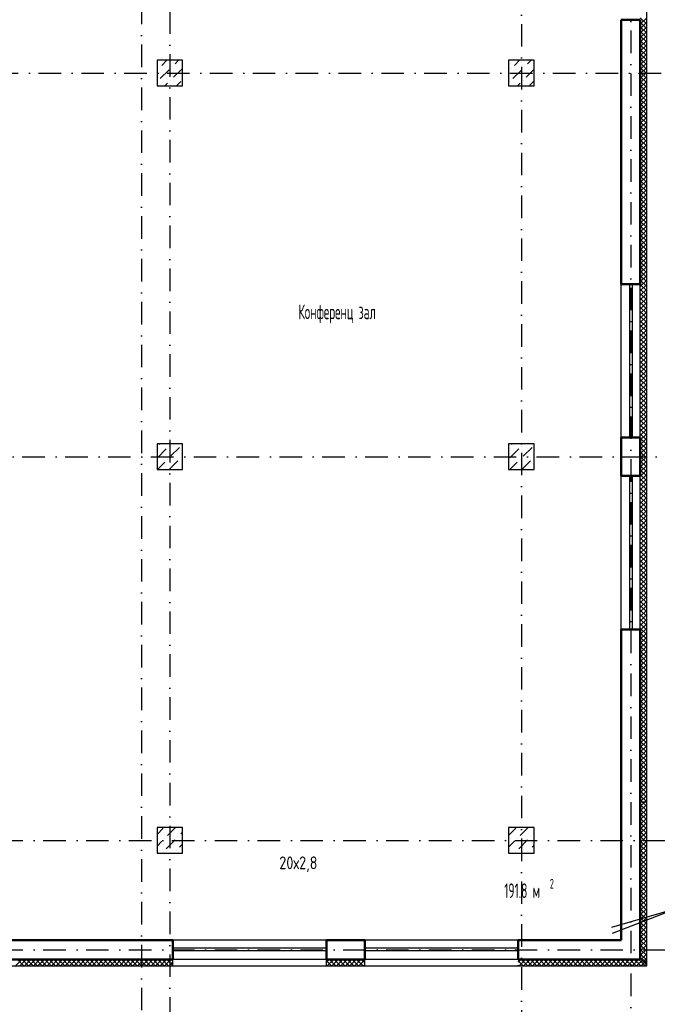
# Model space of a CAD drawing. Extents: x -1560602 to 321118, y -2308202 to -430103.
# Tile 17 of 104: x -1493034 to -1483060, y -2291777 to -2276379. Entities that reach past the tile are written whole.
import ezdxf

# ---------------------------------------------------------------- set-up
doc = ezdxf.new("R2010")
doc.units = 0
doc.header["$MEASUREMENT"] = 0
doc.linetypes.add('Dot & Dashed', pattern=[670.277762, 352.777767, -176.388884, 0, -141.111112])
doc.linetypes.add('Штрихпунктирная', pattern=[0.670278, 0.352778, -0.176389, 0, -0.141111])
doc.layers.get('0').update_dxf_attribs({"color": 255, "linetype": 'CONTINUOUS'})
for name, color, linetype in [('Колонна', 7, 'CONTINUOUS'), ('колонна нижнего ряда', 1, 'CONTINUOUS'), ('Оси', 253, 'Dot & Dashed'), ('отделка', 240, 'CONTINUOUS'), ('Текст', 7, 'CONTINUOUS'), ('Утеплитель', 6, 'CONTINUOUS')]:
    doc.layers.add(name, color=color, linetype=linetype)
doc.layers.add('стены', color=5, linetype='CONTINUOUS', lineweight=50)
doc.styles.get("Standard").update_dxf_attribs({"font": 'spds.shx', "width": 0.7, "height": 250})

msp = doc.modelspace()

# ---------------------------------------------------------------- linework, layer by layer
at = {"color": 0}
for p, q in [((-1483769.2, -2290568.1, 0), (-1482710.7, -2290264.9)), ((-1482710.7, -2290264.9), (-1483767.6, -2290667.7, 0))]:
    msp.add_line(p, q, dxfattribs=at)
at = {"layer": 'Колонна', "color": 0, "linetype": 'Continuous'}
for p, q in [((-1490485.7, -2277013.9), (-1490885.7, -2277013.9)), ((-1490885.7, -2277013.9), (-1490885.7, -2277413.9)), ((-1490485.7, -2277413.9), (-1490485.7, -2277013.9)), ((-1484985.7, -2277013.9), (-1485385.7, -2277013.9)), ((-1485385.7, -2277013.9), (-1485385.7, -2277413.9)), ((-1484985.7, -2277413.9), (-1484985.7, -2277013.9)), ((-1490885.7, -2277413.9), (-1490485.7, -2277413.9)), ((-1485385.7, -2277413.9), (-1484985.7, -2277413.9)), ((-1490485.7, -2283013.9), (-1490885.7, -2283013.9)), ((-1490885.7, -2283013.9), (-1490885.7, -2283413.9)), ((-1490485.7, -2283413.9), (-1490485.7, -2283013.9)), ((-1484985.7, -2283013.9), (-1485385.7, -2283013.9)), ((-1485385.7, -2283013.9), (-1485385.7, -2283413.9)), ((-1484985.7, -2283413.9), (-1484985.7, -2283013.9)), ((-1490885.7, -2283413.9), (-1490485.7, -2283413.9)), ((-1485385.7, -2283413.9), (-1484985.7, -2283413.9)), ((-1490485.7, -2289013.9), (-1490885.7, -2289013.9)), ((-1490885.7, -2289013.9), (-1490885.7, -2289413.9)), ((-1490485.7, -2289413.9), (-1490485.7, -2289013.9)), ((-1484985.7, -2289013.9), (-1485385.7, -2289013.9)), ((-1485385.7, -2289013.9), (-1485385.7, -2289413.9)), ((-1484985.7, -2289413.9), (-1484985.7, -2289013.9)), ((-1490885.7, -2289413.9), (-1490485.7, -2289413.9)), ((-1485385.7, -2289413.9), (-1484985.7, -2289413.9))]:
    msp.add_line(p, q, dxfattribs=at)
at = {"layer": 'колонна нижнего ряда', "color": 0, "ltscale": 100}
for p, q in [((-1490856.8, -2277139.7), (-1490856.8, -2277139.7)), ((-1490810.8, -2277093.8), (-1490731, -2277013.9)), ((-1490650, -2277116.7), (-1490650, -2277116.7)), ((-1490627, -2277277.6), (-1490489.1, -2277139.7)), ((-1490604, -2277070.8), (-1490547.1, -2277013.9)), ((-1485341.4, -2277139.7), (-1485341.4, -2277139.7)), ((-1485295.4, -2277093.8), (-1485215.5, -2277013.9)), ((-1485134.5, -2277116.7), (-1485134.5, -2277116.7)), ((-1485111.5, -2277277.6), (-1484985.7, -2277151.8)), ((-1485088.6, -2277070.8), (-1485031.7, -2277013.9)), ((-1490833.8, -2277300.6), (-1490695.9, -2277162.7)), ((-1485318.4, -2277300.6), (-1485180.5, -2277162.7)), ((-1490879.8, -2277346.5), (-1490879.8, -2277346.5)), ((-1490763.3, -2277413.9), (-1490718.9, -2277369.5)), ((-1490672.9, -2277323.6), (-1490672.9, -2277323.6)), ((-1490579.4, -2277413.9), (-1490512.1, -2277346.5)), ((-1485364.3, -2277346.5), (-1485364.3, -2277346.5)), ((-1485247.8, -2277413.9), (-1485203.5, -2277369.5)), ((-1485157.5, -2277323.6), (-1485157.5, -2277323.6)), ((-1485064, -2277413.9), (-1484996.6, -2277346.5)), ((-1490879.8, -2283229.7), (-1490741.9, -2283091.8)), ((-1490856.8, -2283022.8), (-1490847.8, -2283013.9)), ((-1490695.9, -2283045.8), (-1490695.9, -2283045.8)), ((-1490672.9, -2283206.7), (-1490535.1, -2283068.8)), ((-1490489.1, -2283022.8), (-1490489.1, -2283022.8)), ((-1485364.3, -2283229.7), (-1485226.5, -2283091.8)), ((-1485341.4, -2283022.8), (-1485332.4, -2283013.9)), ((-1485180.5, -2283045.8), (-1485180.5, -2283045.8)), ((-1485157.5, -2283206.7), (-1485019.6, -2283068.8)), ((-1490880.2, -2283413.9), (-1490764.9, -2283298.6)), ((-1490718.9, -2283252.7), (-1490718.9, -2283252.7)), ((-1490695.9, -2283413.5), (-1490558, -2283275.6)), ((-1490512.1, -2283229.7), (-1490512.1, -2283229.7)), ((-1485364.7, -2283413.9), (-1485249.4, -2283298.6)), ((-1485203.5, -2283252.7), (-1485203.5, -2283252.7)), ((-1485180.5, -2283413.5), (-1485042.6, -2283275.6)), ((-1484996.6, -2283229.7), (-1484996.6, -2283229.7)), ((-1490489.1, -2283390.5), (-1490485.7, -2283387.2)), ((-1490885.7, -2289118.8), (-1490787.8, -2289020.9)), ((-1490718.9, -2289135.8), (-1490597, -2289013.9)), ((-1490558, -2289158.8), (-1490558, -2289158.8)), ((-1490512.1, -2289112.8), (-1490485.7, -2289086.5)), ((-1485385.7, -2289134.2), (-1485272.4, -2289020.9)), ((-1485203.5, -2289135.8), (-1485081.6, -2289013.9)), ((-1485042.6, -2289158.8), (-1485042.6, -2289158.8)), ((-1484996.6, -2289112.8), (-1484985.7, -2289101.9)), ((-1490885.7, -2289302.6), (-1490810.8, -2289227.7)), ((-1490764.9, -2289181.7), (-1490764.9, -2289181.7)), ((-1490741.9, -2289342.6), (-1490604, -2289204.7)), ((-1490535.1, -2289319.6), (-1490485.7, -2289270.3)), ((-1485385.7, -2289318.1), (-1485295.4, -2289227.7)), ((-1485249.4, -2289181.7), (-1485249.4, -2289181.7)), ((-1485226.5, -2289342.6), (-1485088.6, -2289204.7)), ((-1485019.6, -2289319.6), (-1484985.7, -2289285.7)), ((-1490787.8, -2289388.6), (-1490787.8, -2289388.6)), ((-1490629.3, -2289413.9), (-1490627, -2289411.6)), ((-1490581, -2289365.6), (-1490581, -2289365.6)), ((-1485272.4, -2289388.6), (-1485272.4, -2289388.6)), ((-1485113.9, -2289413.9), (-1485111.5, -2289411.6)), ((-1485065.6, -2289365.6), (-1485065.6, -2289365.6))]:
    msp.add_line(p, q, dxfattribs=at)
at = {"layer": 'Оси', "color": 0, "linetype": 'Штрихпунктирная', "lineweight": -3, "ltscale": 1000}
for p, q in [((-1491125.7, -2249953.9), (-1491125.7, -2295575.6)), ((-1485185.7, -2252313.9), (-1485185.7, -2295548.9)), ((-1483475.7, -2268503.9), (-1483475.7, -2295548.9)), ((-1490685.7, -2270213.9), (-1490685.7, -2295678.9)), ((-1493409.8, -2277213.9), (-1478850.7, -2277213.9)), ((-1498355.3, -2283213.9), (-1478850.7, -2283213.9)), ((-1556351.1, -2289213.9), (-1478850.7, -2289213.9)), ((-1556351.1, -2290923.9), (-1478850.7, -2290923.9))]:
    msp.add_line(p, q, dxfattribs=at)
at = {"layer": 'отделка', "color": 0, "ltscale": 100}
for p, q in [((-1483625.7, -2282913.9), (-1483625.7, -2280513.9)), ((-1483489.8, -2282913.9), (-1483489.8, -2280513.9)), ((-1483449.8, -2282913.9), (-1483449.8, -2280513.9)), ((-1483325.7, -2282913.9), (-1483325.7, -2280513.9)), ((-1483625.7, -2285913.9), (-1483625.7, -2283513.9)), ((-1483489.8, -2285913.9), (-1483489.8, -2283513.9)), ((-1483449.8, -2285913.9), (-1483449.8, -2283513.9)), ((-1483325.7, -2285913.9), (-1483325.7, -2283513.9)), ((-1483325.7, -2288613.9), (-1483325.7, -2286813.9)), ((-1488235.7, -2290773.9), (-1490635.7, -2290773.9)), ((-1485235.7, -2290773.9), (-1487635.7, -2290773.9)), ((-1488235.7, -2290898), (-1490635.7, -2290898)), ((-1488235.7, -2290938), (-1490635.7, -2290938)), ((-1485235.7, -2290898), (-1487635.7, -2290898)), ((-1485235.7, -2290938), (-1487635.7, -2290938)), ((-1488235.7, -2291073.9), (-1490635.7, -2291073.9)), ((-1485235.7, -2291073.9), (-1487635.7, -2291073.9))]:
    msp.add_line(p, q, dxfattribs=at)
at = {"layer": 'стены', "color": 0, "linetype": 'Continuous'}
for p, q in [((-1483625.7, -2276378.9), (-1483625.7, -2277813.9)), ((-1483625.7, -2276378.9), (-1483325.7, -2276378.9)), ((-1483325.7, -2277813.9), (-1483325.7, -2276378.9)), ((-1483625.7, -2277813.9), (-1483625.7, -2280513.9)), ((-1483625.7, -2279613.9), (-1483625.7, -2277813.9)), ((-1483325.7, -2280513.9), (-1483325.7, -2277813.9)), ((-1483325.7, -2279613.9), (-1483325.7, -2277813.9)), ((-1483395.7, -2280513.9), (-1483625.7, -2280513.9)), ((-1483325.7, -2280513.9), (-1483395.7, -2280513.9)), ((-1483325.7, -2280513.9), (-1483395.7, -2280513.9)), ((-1483395.7, -2282913.9), (-1483625.7, -2282913.9)), ((-1483625.7, -2282913.9), (-1483625.7, -2283513.9)), ((-1483325.7, -2282913.9), (-1483395.7, -2282913.9)), ((-1483325.7, -2282913.9), (-1483395.7, -2282913.9)), ((-1483325.7, -2283513.9), (-1483325.7, -2282913.9)), ((-1483395.7, -2283513.9), (-1483625.7, -2283513.9)), ((-1483325.7, -2283513.9), (-1483395.7, -2283513.9)), ((-1483325.7, -2283513.9), (-1483395.7, -2283513.9)), ((-1483395.7, -2285913.9), (-1483625.7, -2285913.9)), ((-1483625.7, -2285913.9), (-1483625.7, -2286813.9)), ((-1483325.7, -2285913.9), (-1483395.7, -2285913.9)), ((-1483325.7, -2285913.9), (-1483395.7, -2285913.9)), ((-1483325.7, -2288613.9), (-1483325.7, -2285913.9)), ((-1483625.7, -2286813.9), (-1483625.7, -2290773.9)), ((-1483625.7, -2288613.9), (-1483625.7, -2286813.9)), ((-1483325.7, -2288613.9), (-1483325.7, -2291073.9)), ((-1490635.7, -2290773.9), (-1494435.7, -2290773.9)), ((-1490635.7, -2291003.9), (-1490635.7, -2290773.9)), ((-1488235.7, -2291003.9), (-1488235.7, -2290773.9)), ((-1487635.7, -2290773.9), (-1488235.7, -2290773.9)), ((-1487635.7, -2291003.9), (-1487635.7, -2290773.9)), ((-1485235.7, -2291003.9), (-1485235.7, -2290773.9)), ((-1483625.7, -2290773.9), (-1485235.7, -2290773.9)), ((-1490635.7, -2291073.9), (-1490635.7, -2291003.9)), ((-1490635.7, -2291073.9), (-1490635.7, -2291003.9)), ((-1488235.7, -2291073.9), (-1488235.7, -2291003.9)), ((-1488235.7, -2291073.9), (-1488235.7, -2291003.9)), ((-1487635.7, -2291073.9), (-1487635.7, -2291003.9)), ((-1487635.7, -2291073.9), (-1487635.7, -2291003.9)), ((-1485235.7, -2291073.9), (-1485235.7, -2291003.9)), ((-1485235.7, -2291073.9), (-1485235.7, -2291003.9)), ((-1494435.7, -2291073.9), (-1490635.7, -2291073.9)), ((-1488235.7, -2291073.9), (-1487635.7, -2291073.9)), ((-1485235.7, -2291073.9), (-1483325.7, -2291073.9))]:
    msp.add_line(p, q, dxfattribs=at)
at = {"layer": 'Утеплитель', "color": 0, "linetype": 'Continuous'}
for p, q in [((-1483225.7, -2276613.9), (-1483225.7, -2269253.9)), ((-1483225.7, -2276448.6), (-1483325.7, -2276348.6)), ((-1483325.7, -2276449), (-1483225.7, -2276349)), ((-1483225.7, -2276519.3), (-1483325.7, -2276419.3)), ((-1483325.7, -2276519.8), (-1483225.7, -2276419.8)), ((-1483225.7, -2276590), (-1483325.7, -2276490)), ((-1483325.7, -2276590.5), (-1483225.7, -2276490.5)), ((-1483225.7, -2276660.7), (-1483325.7, -2276560.7)), ((-1483325.7, -2276661.2), (-1483225.7, -2276561.2)), ((-1483225.7, -2276731.4), (-1483325.7, -2276631.4)), ((-1483325.7, -2276731.9), (-1483225.7, -2276631.9)), ((-1483225.7, -2288613.9), (-1483225.7, -2276613.9)), ((-1483225.7, -2276802.1), (-1483325.7, -2276702.1)), ((-1483325.7, -2276802.6), (-1483225.7, -2276702.6)), ((-1483225.7, -2276872.8), (-1483325.7, -2276772.8)), ((-1483325.7, -2276873.3), (-1483225.7, -2276773.3)), ((-1483225.7, -2276943.5), (-1483325.7, -2276843.5)), ((-1483325.7, -2276944), (-1483225.7, -2276844)), ((-1483225.7, -2277014.2), (-1483325.7, -2276914.2)), ((-1483325.7, -2277014.7), (-1483225.7, -2276914.7)), ((-1483225.7, -2277085), (-1483325.7, -2276985)), ((-1483325.7, -2277085.4), (-1483225.7, -2276985.4)), ((-1483225.7, -2277155.7), (-1483325.7, -2277055.7)), ((-1483325.7, -2277156.1), (-1483225.7, -2277056.1)), ((-1483225.7, -2277226.4), (-1483325.7, -2277126.4)), ((-1483325.7, -2277226.9), (-1483225.7, -2277126.9)), ((-1483225.7, -2277297.1), (-1483325.7, -2277197.1)), ((-1483325.7, -2277297.6), (-1483225.7, -2277197.6)), ((-1483225.7, -2277367.8), (-1483325.7, -2277267.8)), ((-1483325.7, -2277368.3), (-1483225.7, -2277268.3)), ((-1483225.7, -2277438.5), (-1483325.7, -2277338.5)), ((-1483325.7, -2277439), (-1483225.7, -2277339)), ((-1483225.7, -2277509.2), (-1483325.7, -2277409.2)), ((-1483325.7, -2277509.7), (-1483225.7, -2277409.7)), ((-1483225.7, -2277579.9), (-1483325.7, -2277479.9)), ((-1483325.7, -2277580.4), (-1483225.7, -2277480.4)), ((-1483225.7, -2277650.6), (-1483325.7, -2277550.6)), ((-1483325.7, -2277651.1), (-1483225.7, -2277551.1)), ((-1483225.7, -2277721.3), (-1483325.7, -2277621.3)), ((-1483325.7, -2277721.8), (-1483225.7, -2277621.8)), ((-1483225.7, -2277792.1), (-1483325.7, -2277692.1)), ((-1483325.7, -2277792.5), (-1483225.7, -2277692.5)), ((-1483225.7, -2277862.8), (-1483325.7, -2277762.8)), ((-1483325.7, -2277863.3), (-1483225.7, -2277763.3)), ((-1483225.7, -2277933.5), (-1483325.7, -2277833.5)), ((-1483325.7, -2277934), (-1483225.7, -2277834)), ((-1483225.7, -2278004.2), (-1483325.7, -2277904.2)), ((-1483325.7, -2278004.7), (-1483225.7, -2277904.7)), ((-1483225.7, -2278074.9), (-1483325.7, -2277974.9)), ((-1483325.7, -2278075.4), (-1483225.7, -2277975.4)), ((-1483225.7, -2278145.6), (-1483325.7, -2278045.6)), ((-1483325.7, -2278146.1), (-1483225.7, -2278046.1)), ((-1483225.7, -2278216.3), (-1483325.7, -2278116.3)), ((-1483325.7, -2278216.8), (-1483225.7, -2278116.8)), ((-1483225.7, -2278287), (-1483325.7, -2278187)), ((-1483325.7, -2278287.5), (-1483225.7, -2278187.5)), ((-1483225.7, -2278357.7), (-1483325.7, -2278257.7)), ((-1483325.7, -2278358.2), (-1483225.7, -2278258.2)), ((-1483225.7, -2278428.5), (-1483325.7, -2278328.5)), ((-1483325.7, -2278428.9), (-1483225.7, -2278328.9)), ((-1483225.7, -2278499.2), (-1483325.7, -2278399.2)), ((-1483325.7, -2278499.7), (-1483225.7, -2278399.7)), ((-1483225.7, -2278569.9), (-1483325.7, -2278469.9)), ((-1483325.7, -2278570.4), (-1483225.7, -2278470.4)), ((-1483225.7, -2278640.6), (-1483325.7, -2278540.6)), ((-1483325.7, -2278641.1), (-1483225.7, -2278541.1)), ((-1483225.7, -2278711.3), (-1483325.7, -2278611.3)), ((-1483325.7, -2278711.8), (-1483225.7, -2278611.8)), ((-1483225.7, -2278782), (-1483325.7, -2278682)), ((-1483325.7, -2278782.5), (-1483225.7, -2278682.5)), ((-1483225.7, -2278852.7), (-1483325.7, -2278752.7)), ((-1483325.7, -2278853.2), (-1483225.7, -2278753.2)), ((-1483225.7, -2278923.4), (-1483325.7, -2278823.4)), ((-1483325.7, -2278923.9), (-1483225.7, -2278823.9)), ((-1483225.7, -2278994.1), (-1483325.7, -2278894.1)), ((-1483325.7, -2278994.6), (-1483225.7, -2278894.6)), ((-1483225.7, -2279064.9), (-1483325.7, -2278964.9)), ((-1483325.7, -2279065.3), (-1483225.7, -2278965.3)), ((-1483225.7, -2279135.6), (-1483325.7, -2279035.6)), ((-1483325.7, -2279136), (-1483225.7, -2279036)), ((-1483225.7, -2279206.3), (-1483325.7, -2279106.3)), ((-1483325.7, -2279206.8), (-1483225.7, -2279106.8)), ((-1483225.7, -2279277), (-1483325.7, -2279177)), ((-1483325.7, -2279277.5), (-1483225.7, -2279177.5)), ((-1483225.7, -2279347.7), (-1483325.7, -2279247.7)), ((-1483325.7, -2279348.2), (-1483225.7, -2279248.2)), ((-1483225.7, -2279418.4), (-1483325.7, -2279318.4)), ((-1483325.7, -2279418.9), (-1483225.7, -2279318.9)), ((-1483225.7, -2279489.1), (-1483325.7, -2279389.1)), ((-1483325.7, -2279489.6), (-1483225.7, -2279389.6)), ((-1483225.7, -2279559.8), (-1483325.7, -2279459.8)), ((-1483325.7, -2279560.3), (-1483225.7, -2279460.3)), ((-1483225.7, -2279630.5), (-1483325.7, -2279530.5)), ((-1483325.7, -2279631), (-1483225.7, -2279531)), ((-1483225.7, -2279701.2), (-1483325.7, -2279601.2)), ((-1483325.7, -2279701.7), (-1483225.7, -2279601.7)), ((-1483225.7, -2279772), (-1483325.7, -2279672)), ((-1483325.7, -2279772.4), (-1483225.7, -2279672.4)), ((-1483225.7, -2279842.7), (-1483325.7, -2279742.7)), ((-1483325.7, -2279843.2), (-1483225.7, -2279743.2)), ((-1483225.7, -2279913.4), (-1483325.7, -2279813.4)), ((-1483325.7, -2279913.9), (-1483225.7, -2279813.9)), ((-1483225.7, -2279984.1), (-1483325.7, -2279884.1)), ((-1483325.7, -2279984.6), (-1483225.7, -2279884.6)), ((-1483225.7, -2280054.8), (-1483325.7, -2279954.8)), ((-1483325.7, -2280055.3), (-1483225.7, -2279955.3)), ((-1483225.7, -2280125.5), (-1483325.7, -2280025.5)), ((-1483325.7, -2280126), (-1483225.7, -2280026)), ((-1483225.7, -2280196.2), (-1483325.7, -2280096.2)), ((-1483325.7, -2280196.7), (-1483225.7, -2280096.7)), ((-1483225.7, -2280266.9), (-1483325.7, -2280166.9)), ((-1483325.7, -2280267.4), (-1483225.7, -2280167.4)), ((-1483225.7, -2280337.6), (-1483325.7, -2280237.6)), ((-1483325.7, -2280338.1), (-1483225.7, -2280238.1)), ((-1483225.7, -2280408.4), (-1483325.7, -2280308.4)), ((-1483325.7, -2280408.8), (-1483225.7, -2280308.8)), ((-1483225.7, -2280479.1), (-1483325.7, -2280379.1)), ((-1483325.7, -2280479.6), (-1483225.7, -2280379.6)), ((-1483225.7, -2280549.8), (-1483325.7, -2280449.8)), ((-1483325.7, -2280550.3), (-1483225.7, -2280450.3)), ((-1483225.7, -2280620.5), (-1483325.7, -2280520.5)), ((-1483325.7, -2280621), (-1483225.7, -2280521)), ((-1483225.7, -2280691.2), (-1483325.7, -2280591.2)), ((-1483325.7, -2280691.7), (-1483225.7, -2280591.7)), ((-1483225.7, -2280761.9), (-1483325.7, -2280661.9)), ((-1483325.7, -2280762.4), (-1483225.7, -2280662.4)), ((-1483225.7, -2280832.6), (-1483325.7, -2280732.6)), ((-1483325.7, -2280833.1), (-1483225.7, -2280733.1)), ((-1483225.7, -2280903.3), (-1483325.7, -2280803.3)), ((-1483325.7, -2280903.8), (-1483225.7, -2280803.8)), ((-1483225.7, -2280974), (-1483325.7, -2280874)), ((-1483325.7, -2280974.5), (-1483225.7, -2280874.5)), ((-1483225.7, -2281044.7), (-1483325.7, -2280944.7)), ((-1483325.7, -2281045.2), (-1483225.7, -2280945.2)), ((-1483225.7, -2281115.5), (-1483325.7, -2281015.5)), ((-1483325.7, -2281115.9), (-1483225.7, -2281015.9)), ((-1483225.7, -2281186.2), (-1483325.7, -2281086.2)), ((-1483325.7, -2281186.7), (-1483225.7, -2281086.7)), ((-1483225.7, -2281256.9), (-1483325.7, -2281156.9)), ((-1483325.7, -2281257.4), (-1483225.7, -2281157.4)), ((-1483225.7, -2281327.6), (-1483325.7, -2281227.6)), ((-1483325.7, -2281328.1), (-1483225.7, -2281228.1)), ((-1483225.7, -2281398.3), (-1483325.7, -2281298.3)), ((-1483325.7, -2281398.8), (-1483225.7, -2281298.8)), ((-1483225.7, -2281469), (-1483325.7, -2281369)), ((-1483325.7, -2281469.5), (-1483225.7, -2281369.5)), ((-1483225.7, -2281539.7), (-1483325.7, -2281439.7)), ((-1483325.7, -2281540.2), (-1483225.7, -2281440.2)), ((-1483225.7, -2281610.4), (-1483325.7, -2281510.4)), ((-1483325.7, -2281610.9), (-1483225.7, -2281510.9)), ((-1483225.7, -2281681.1), (-1483325.7, -2281581.1)), ((-1483325.7, -2281681.6), (-1483225.7, -2281581.6)), ((-1483225.7, -2281751.9), (-1483325.7, -2281651.9)), ((-1483325.7, -2281752.3), (-1483225.7, -2281652.3)), ((-1483225.7, -2281822.6), (-1483325.7, -2281722.6)), ((-1483325.7, -2281823.1), (-1483225.7, -2281723.1)), ((-1483225.7, -2281893.3), (-1483325.7, -2281793.3)), ((-1483325.7, -2281893.8), (-1483225.7, -2281793.8)), ((-1483225.7, -2281964), (-1483325.7, -2281864)), ((-1483325.7, -2281964.5), (-1483225.7, -2281864.5)), ((-1483225.7, -2282034.7), (-1483325.7, -2281934.7)), ((-1483325.7, -2282035.2), (-1483225.7, -2281935.2)), ((-1483225.7, -2282105.4), (-1483325.7, -2282005.4)), ((-1483325.7, -2282105.9), (-1483225.7, -2282005.9)), ((-1483225.7, -2282176.1), (-1483325.7, -2282076.1)), ((-1483325.7, -2282176.6), (-1483225.7, -2282076.6)), ((-1483225.7, -2282246.8), (-1483325.7, -2282146.8)), ((-1483325.7, -2282247.3), (-1483225.7, -2282147.3)), ((-1483225.7, -2282317.5), (-1483325.7, -2282217.5)), ((-1483325.7, -2282318), (-1483225.7, -2282218)), ((-1483225.7, -2282388.3), (-1483325.7, -2282288.3)), ((-1483325.7, -2282388.7), (-1483225.7, -2282288.7)), ((-1483225.7, -2282459), (-1483325.7, -2282359)), ((-1483325.7, -2282459.5), (-1483225.7, -2282359.5)), ((-1483225.7, -2282529.7), (-1483325.7, -2282429.7)), ((-1483325.7, -2282530.2), (-1483225.7, -2282430.2)), ((-1483225.7, -2282600.4), (-1483325.7, -2282500.4)), ((-1483325.7, -2282600.9), (-1483225.7, -2282500.9)), ((-1483225.7, -2282671.1), (-1483325.7, -2282571.1)), ((-1483325.7, -2282671.6), (-1483225.7, -2282571.6)), ((-1483225.7, -2282741.8), (-1483325.7, -2282641.8)), ((-1483325.7, -2282742.3), (-1483225.7, -2282642.3)), ((-1483225.7, -2282812.5), (-1483325.7, -2282712.5)), ((-1483325.7, -2282813), (-1483225.7, -2282713)), ((-1483225.7, -2282883.2), (-1483325.7, -2282783.2)), ((-1483325.7, -2282883.7), (-1483225.7, -2282783.7)), ((-1483225.7, -2282953.9), (-1483325.7, -2282853.9)), ((-1483325.7, -2282954.4), (-1483225.7, -2282854.4)), ((-1483225.7, -2283024.6), (-1483325.7, -2282924.6)), ((-1483325.7, -2283025.1), (-1483225.7, -2282925.1)), ((-1483225.7, -2283095.4), (-1483325.7, -2282995.4)), ((-1483325.7, -2283095.8), (-1483225.7, -2282995.8)), ((-1483225.7, -2283166.1), (-1483325.7, -2283066.1)), ((-1483325.7, -2283166.6), (-1483225.7, -2283066.6)), ((-1483225.7, -2283236.8), (-1483325.7, -2283136.8)), ((-1483325.7, -2283237.3), (-1483225.7, -2283137.3)), ((-1483225.7, -2283307.5), (-1483325.7, -2283207.5)), ((-1483325.7, -2283308), (-1483225.7, -2283208)), ((-1483225.7, -2283378.2), (-1483325.7, -2283278.2)), ((-1483325.7, -2283378.7), (-1483225.7, -2283278.7)), ((-1483225.7, -2283448.9), (-1483325.7, -2283348.9)), ((-1483325.7, -2283449.4), (-1483225.7, -2283349.4)), ((-1483225.7, -2283519.6), (-1483325.7, -2283419.6)), ((-1483325.7, -2283520.1), (-1483225.7, -2283420.1)), ((-1483225.7, -2283590.3), (-1483325.7, -2283490.3)), ((-1483325.7, -2283590.8), (-1483225.7, -2283490.8)), ((-1483225.7, -2283661), (-1483325.7, -2283561)), ((-1483325.7, -2283661.5), (-1483225.7, -2283561.5)), ((-1483225.7, -2283731.8), (-1483325.7, -2283631.8)), ((-1483325.7, -2283732.2), (-1483225.7, -2283632.2)), ((-1483225.7, -2283802.5), (-1483325.7, -2283702.5)), ((-1483325.7, -2283803), (-1483225.7, -2283703)), ((-1483225.7, -2283873.2), (-1483325.7, -2283773.2)), ((-1483325.7, -2283873.7), (-1483225.7, -2283773.7)), ((-1483225.7, -2283943.9), (-1483325.7, -2283843.9)), ((-1483325.7, -2283944.4), (-1483225.7, -2283844.4)), ((-1483225.7, -2284014.6), (-1483325.7, -2283914.6)), ((-1483325.7, -2284015.1), (-1483225.7, -2283915.1)), ((-1483225.7, -2284085.3), (-1483325.7, -2283985.3)), ((-1483325.7, -2284085.8), (-1483225.7, -2283985.8)), ((-1483225.7, -2284156), (-1483325.7, -2284056)), ((-1483325.7, -2284156.5), (-1483225.7, -2284056.5)), ((-1483225.7, -2284226.7), (-1483325.7, -2284126.7)), ((-1483325.7, -2284227.2), (-1483225.7, -2284127.2)), ((-1483225.7, -2284297.4), (-1483325.7, -2284197.4)), ((-1483325.7, -2284297.9), (-1483225.7, -2284197.9)), ((-1483225.7, -2284368.2), (-1483325.7, -2284268.2)), ((-1483325.7, -2284368.6), (-1483225.7, -2284268.6)), ((-1483225.7, -2284438.9), (-1483325.7, -2284338.9)), ((-1483325.7, -2284439.3), (-1483225.7, -2284339.3)), ((-1483225.7, -2284509.6), (-1483325.7, -2284409.6)), ((-1483325.7, -2284510.1), (-1483225.7, -2284410.1)), ((-1483225.7, -2284580.3), (-1483325.7, -2284480.3)), ((-1483325.7, -2284580.8), (-1483225.7, -2284480.8)), ((-1483225.7, -2284651), (-1483325.7, -2284551)), ((-1483325.7, -2284651.5), (-1483225.7, -2284551.5)), ((-1483225.7, -2284721.7), (-1483325.7, -2284621.7)), ((-1483325.7, -2284722.2), (-1483225.7, -2284622.2)), ((-1483225.7, -2284792.4), (-1483325.7, -2284692.4)), ((-1483325.7, -2284792.9), (-1483225.7, -2284692.9)), ((-1483225.7, -2284863.1), (-1483325.7, -2284763.1)), ((-1483325.7, -2284863.6), (-1483225.7, -2284763.6)), ((-1483225.7, -2284933.8), (-1483325.7, -2284833.8)), ((-1483325.7, -2284934.3), (-1483225.7, -2284834.3)), ((-1483225.7, -2285004.5), (-1483325.7, -2284904.5)), ((-1483325.7, -2285005), (-1483225.7, -2284905)), ((-1483225.7, -2285075.3), (-1483325.7, -2284975.3)), ((-1483325.7, -2285075.7), (-1483225.7, -2284975.7)), ((-1483225.7, -2285146), (-1483325.7, -2285046)), ((-1483325.7, -2285146.5), (-1483225.7, -2285046.5)), ((-1483225.7, -2285216.7), (-1483325.7, -2285116.7)), ((-1483325.7, -2285217.2), (-1483225.7, -2285117.2)), ((-1483225.7, -2285287.4), (-1483325.7, -2285187.4)), ((-1483325.7, -2285287.9), (-1483225.7, -2285187.9)), ((-1483225.7, -2285358.1), (-1483325.7, -2285258.1)), ((-1483325.7, -2285358.6), (-1483225.7, -2285258.6)), ((-1483225.7, -2285428.8), (-1483325.7, -2285328.8)), ((-1483325.7, -2285429.3), (-1483225.7, -2285329.3)), ((-1483225.7, -2285499.5), (-1483325.7, -2285399.5)), ((-1483325.7, -2285500), (-1483225.7, -2285400)), ((-1483225.7, -2285570.2), (-1483325.7, -2285470.2)), ((-1483325.7, -2285570.7), (-1483225.7, -2285470.7)), ((-1483225.7, -2285640.9), (-1483325.7, -2285540.9)), ((-1483325.7, -2285641.4), (-1483225.7, -2285541.4)), ((-1483225.7, -2285711.7), (-1483325.7, -2285611.7)), ((-1483325.7, -2285712.1), (-1483225.7, -2285612.1)), ((-1483225.7, -2285782.4), (-1483325.7, -2285682.4)), ((-1483325.7, -2285782.9), (-1483225.7, -2285682.9)), ((-1483225.7, -2285853.1), (-1483325.7, -2285753.1)), ((-1483325.7, -2285853.6), (-1483225.7, -2285753.6)), ((-1483225.7, -2285923.8), (-1483325.7, -2285823.8)), ((-1483325.7, -2285924.3), (-1483225.7, -2285824.3)), ((-1483225.7, -2285994.5), (-1483325.7, -2285894.5)), ((-1483325.7, -2285995), (-1483225.7, -2285895)), ((-1483225.7, -2286065.2), (-1483325.7, -2285965.2)), ((-1483325.7, -2286065.7), (-1483225.7, -2285965.7)), ((-1483225.7, -2286135.9), (-1483325.7, -2286035.9)), ((-1483325.7, -2286136.4), (-1483225.7, -2286036.4)), ((-1483225.7, -2286206.6), (-1483325.7, -2286106.6)), ((-1483325.7, -2286207.1), (-1483225.7, -2286107.1)), ((-1483225.7, -2286277.3), (-1483325.7, -2286177.3)), ((-1483325.7, -2286277.8), (-1483225.7, -2286177.8)), ((-1483225.7, -2286348.1), (-1483325.7, -2286248.1)), ((-1483325.7, -2286348.5), (-1483225.7, -2286248.5)), ((-1483225.7, -2286418.8), (-1483325.7, -2286318.8)), ((-1483325.7, -2286419.2), (-1483225.7, -2286319.2)), ((-1483225.7, -2286489.5), (-1483325.7, -2286389.5)), ((-1483325.7, -2286490), (-1483225.7, -2286390)), ((-1483225.7, -2286560.2), (-1483325.7, -2286460.2)), ((-1483325.7, -2286560.7), (-1483225.7, -2286460.7)), ((-1483225.7, -2286630.9), (-1483325.7, -2286530.9)), ((-1483325.7, -2286631.4), (-1483225.7, -2286531.4)), ((-1483225.7, -2286701.6), (-1483325.7, -2286601.6)), ((-1483325.7, -2286702.1), (-1483225.7, -2286602.1)), ((-1483225.7, -2286772.3), (-1483325.7, -2286672.3)), ((-1483325.7, -2286772.8), (-1483225.7, -2286672.8)), ((-1483225.7, -2286843), (-1483325.7, -2286743)), ((-1483325.7, -2286843.5), (-1483225.7, -2286743.5)), ((-1483225.7, -2286913.7), (-1483325.7, -2286813.7)), ((-1483325.7, -2286914.2), (-1483225.7, -2286814.2)), ((-1483225.7, -2286984.4), (-1483325.7, -2286884.4)), ((-1483325.7, -2286984.9), (-1483225.7, -2286884.9)), ((-1483225.7, -2287055.2), (-1483325.7, -2286955.2)), ((-1483325.7, -2287055.6), (-1483225.7, -2286955.6)), ((-1483225.7, -2287125.9), (-1483325.7, -2287025.9)), ((-1483325.7, -2287126.4), (-1483225.7, -2287026.4)), ((-1483225.7, -2287196.6), (-1483325.7, -2287096.6)), ((-1483325.7, -2287197.1), (-1483225.7, -2287097.1)), ((-1483225.7, -2287267.3), (-1483325.7, -2287167.3)), ((-1483325.7, -2287267.8), (-1483225.7, -2287167.8)), ((-1483225.7, -2287338), (-1483325.7, -2287238)), ((-1483325.7, -2287338.5), (-1483225.7, -2287238.5)), ((-1483225.7, -2287408.7), (-1483325.7, -2287308.7)), ((-1483325.7, -2287409.2), (-1483225.7, -2287309.2)), ((-1483225.7, -2287479.4), (-1483325.7, -2287379.4)), ((-1483325.7, -2287479.9), (-1483225.7, -2287379.9)), ((-1483225.7, -2287550.1), (-1483325.7, -2287450.1)), ((-1483325.7, -2287550.6), (-1483225.7, -2287450.6)), ((-1483225.7, -2287620.8), (-1483325.7, -2287520.8)), ((-1483325.7, -2287621.3), (-1483225.7, -2287521.3)), ((-1483225.7, -2287691.6), (-1483325.7, -2287591.6)), ((-1483325.7, -2287692), (-1483225.7, -2287592)), ((-1483225.7, -2287762.3), (-1483325.7, -2287662.3)), ((-1483325.7, -2287762.8), (-1483225.7, -2287662.8)), ((-1483225.7, -2287833), (-1483325.7, -2287733)), ((-1483325.7, -2287833.5), (-1483225.7, -2287733.5)), ((-1483225.7, -2287903.7), (-1483325.7, -2287803.7)), ((-1483325.7, -2287904.2), (-1483225.7, -2287804.2)), ((-1483225.7, -2287974.4), (-1483325.7, -2287874.4)), ((-1483325.7, -2287974.9), (-1483225.7, -2287874.9)), ((-1483225.7, -2288045.1), (-1483325.7, -2287945.1)), ((-1483325.7, -2288045.6), (-1483225.7, -2287945.6)), ((-1483225.7, -2288115.8), (-1483325.7, -2288015.8)), ((-1483325.7, -2288116.3), (-1483225.7, -2288016.3)), ((-1483225.7, -2288186.5), (-1483325.7, -2288086.5)), ((-1483325.7, -2288187), (-1483225.7, -2288087)), ((-1483225.7, -2288257.2), (-1483325.7, -2288157.2)), ((-1483325.7, -2288257.7), (-1483225.7, -2288157.7)), ((-1483225.7, -2288327.9), (-1483325.7, -2288227.9)), ((-1483325.7, -2288328.4), (-1483225.7, -2288228.4)), ((-1483225.7, -2288398.7), (-1483325.7, -2288298.7)), ((-1483325.7, -2288399.1), (-1483225.7, -2288299.1)), ((-1483225.7, -2288469.4), (-1483325.7, -2288369.4)), ((-1483325.7, -2288469.9), (-1483225.7, -2288369.9)), ((-1483225.7, -2288540.1), (-1483325.7, -2288440.1)), ((-1483325.7, -2288540.6), (-1483225.7, -2288440.6)), ((-1483225.7, -2288610.8), (-1483325.7, -2288510.8)), ((-1483325.7, -2288611.3), (-1483225.7, -2288511.3)), ((-1483293.3, -2288613.9), (-1483325.7, -2288581.5)), ((-1483225.7, -2288613.9), (-1483325.7, -2288613.9)), ((-1483225.7, -2288613.9), (-1483325.7, -2288613.9)), ((-1483325.7, -2288682), (-1483257.7, -2288613.9)), ((-1483225.7, -2288752.2), (-1483325.7, -2288652.2)), ((-1483325.7, -2288752.7), (-1483225.7, -2288652.7)), ((-1483225.7, -2288681.5), (-1483293.3, -2288613.9)), ((-1483257.7, -2288613.9), (-1483225.7, -2288582)), ((-1483225.7, -2291173.9), (-1483225.7, -2288613.9)), ((-1483225.7, -2288822.9), (-1483325.7, -2288722.9)), ((-1483325.7, -2288823.4), (-1483225.7, -2288723.4)), ((-1483225.7, -2288893.6), (-1483325.7, -2288793.6)), ((-1483325.7, -2288894.1), (-1483225.7, -2288794.1)), ((-1483225.7, -2288964.3), (-1483325.7, -2288864.3)), ((-1483325.7, -2288964.8), (-1483225.7, -2288864.8)), ((-1483225.7, -2289035.1), (-1483325.7, -2288935.1)), ((-1483325.7, -2289035.5), (-1483225.7, -2288935.5)), ((-1483225.7, -2289105.8), (-1483325.7, -2289005.8)), ((-1483325.7, -2289106.3), (-1483225.7, -2289006.3)), ((-1483225.7, -2289176.5), (-1483325.7, -2289076.5)), ((-1483325.7, -2289177), (-1483225.7, -2289077)), ((-1483225.7, -2289247.2), (-1483325.7, -2289147.2)), ((-1483325.7, -2289247.7), (-1483225.7, -2289147.7)), ((-1483225.7, -2289317.9), (-1483325.7, -2289217.9)), ((-1483325.7, -2289318.4), (-1483225.7, -2289218.4)), ((-1483225.7, -2289388.6), (-1483325.7, -2289288.6)), ((-1483325.7, -2289389.1), (-1483225.7, -2289289.1)), ((-1483225.7, -2289459.3), (-1483325.7, -2289359.3)), ((-1483325.7, -2289459.8), (-1483225.7, -2289359.8)), ((-1483225.7, -2289530), (-1483325.7, -2289430)), ((-1483325.7, -2289530.5), (-1483225.7, -2289430.5)), ((-1483225.7, -2289600.7), (-1483325.7, -2289500.7)), ((-1483325.7, -2289601.2), (-1483225.7, -2289501.2)), ((-1483225.7, -2289671.5), (-1483325.7, -2289571.5)), ((-1483325.7, -2289671.9), (-1483225.7, -2289571.9)), ((-1483225.7, -2289742.2), (-1483325.7, -2289642.2)), ((-1483325.7, -2289742.7), (-1483225.7, -2289642.7)), ((-1483225.7, -2289812.9), (-1483325.7, -2289712.9)), ((-1483325.7, -2289813.4), (-1483225.7, -2289713.4)), ((-1483225.7, -2289883.6), (-1483325.7, -2289783.6)), ((-1483325.7, -2289884.1), (-1483225.7, -2289784.1)), ((-1483225.7, -2289954.3), (-1483325.7, -2289854.3)), ((-1483325.7, -2289954.8), (-1483225.7, -2289854.8)), ((-1483225.7, -2290025), (-1483325.7, -2289925)), ((-1483325.7, -2290025.5), (-1483225.7, -2289925.5)), ((-1483225.7, -2290095.7), (-1483325.7, -2289995.7)), ((-1483325.7, -2290096.2), (-1483225.7, -2289996.2)), ((-1483225.7, -2290166.4), (-1483325.7, -2290066.4)), ((-1483325.7, -2290166.9), (-1483225.7, -2290066.9)), ((-1483225.7, -2290237.1), (-1483325.7, -2290137.1)), ((-1483325.7, -2290237.6), (-1483225.7, -2290137.6)), ((-1483225.7, -2290307.8), (-1483325.7, -2290207.8)), ((-1483325.7, -2290308.3), (-1483225.7, -2290208.3)), ((-1483225.7, -2290378.6), (-1483325.7, -2290278.6)), ((-1483325.7, -2290379), (-1483225.7, -2290279)), ((-1483225.7, -2290449.3), (-1483325.7, -2290349.3)), ((-1483325.7, -2290449.8), (-1483225.7, -2290349.8)), ((-1483225.7, -2290520), (-1483325.7, -2290420)), ((-1483325.7, -2290520.5), (-1483225.7, -2290420.5)), ((-1483225.7, -2290590.7), (-1483325.7, -2290490.7)), ((-1483325.7, -2290591.2), (-1483225.7, -2290491.2)), ((-1483225.7, -2290661.4), (-1483325.7, -2290561.4)), ((-1483325.7, -2290661.9), (-1483225.7, -2290561.9)), ((-1483225.7, -2290732.1), (-1483325.7, -2290632.1)), ((-1483325.7, -2290732.6), (-1483225.7, -2290632.6)), ((-1483225.7, -2290802.8), (-1483325.7, -2290702.8)), ((-1483325.7, -2290803.3), (-1483225.7, -2290703.3)), ((-1483225.7, -2290873.5), (-1483325.7, -2290773.5)), ((-1483325.7, -2290874), (-1483225.7, -2290774)), ((-1483225.7, -2290944.2), (-1483325.7, -2290844.2)), ((-1483325.7, -2290944.7), (-1483225.7, -2290844.7)), ((-1483225.7, -2291015), (-1483325.7, -2290915)), ((-1483325.7, -2291015.4), (-1483225.7, -2290915.4)), ((-1483225.7, -2291085.7), (-1483325.7, -2290985.7)), ((-1483319.6, -2291080), (-1483225.7, -2290986.2)), ((-1493100.9, -2291173.9), (-1493000.9, -2291073.9)), ((-1492966.3, -2291173.9), (-1493066.3, -2291073.9)), ((-1493030.1, -2291173.9), (-1492930.1, -2291073.9)), ((-1492895.6, -2291173.9), (-1492995.6, -2291073.9)), ((-1492959.4, -2291173.9), (-1492859.4, -2291073.9)), ((-1492824.9, -2291173.9), (-1492924.9, -2291073.9)), ((-1492888.7, -2291173.9), (-1492788.7, -2291073.9)), ((-1492754.2, -2291173.9), (-1492854.2, -2291073.9)), ((-1492818, -2291173.9), (-1492718, -2291073.9)), ((-1492683.4, -2291173.9), (-1492783.4, -2291073.9)), ((-1492747.3, -2291173.9), (-1492647.3, -2291073.9)), ((-1492612.7, -2291173.9), (-1492712.7, -2291073.9)), ((-1492676.6, -2291173.9), (-1492576.6, -2291073.9)), ((-1492542, -2291173.9), (-1492642, -2291073.9)), ((-1492605.9, -2291173.9), (-1492505.9, -2291073.9)), ((-1492471.3, -2291173.9), (-1492571.3, -2291073.9)), ((-1492535.2, -2291173.9), (-1492435.2, -2291073.9)), ((-1492400.6, -2291173.9), (-1492500.6, -2291073.9)), ((-1492464.5, -2291173.9), (-1492364.5, -2291073.9)), ((-1492329.9, -2291173.9), (-1492429.9, -2291073.9)), ((-1492393.7, -2291173.9), (-1492293.7, -2291073.9)), ((-1492259.2, -2291173.9), (-1492359.2, -2291073.9)), ((-1492323, -2291173.9), (-1492223, -2291073.9)), ((-1492188.5, -2291173.9), (-1492288.5, -2291073.9)), ((-1492252.3, -2291173.9), (-1492152.3, -2291073.9)), ((-1492117.8, -2291173.9), (-1492217.8, -2291073.9)), ((-1492181.6, -2291173.9), (-1492081.6, -2291073.9)), ((-1492047.1, -2291173.9), (-1492147.1, -2291073.9)), ((-1492110.9, -2291173.9), (-1492010.9, -2291073.9)), ((-1491976.3, -2291173.9), (-1492076.3, -2291073.9)), ((-1492040.2, -2291173.9), (-1491940.2, -2291073.9)), ((-1491905.6, -2291173.9), (-1492005.6, -2291073.9)), ((-1491969.5, -2291173.9), (-1491869.5, -2291073.9)), ((-1491834.9, -2291173.9), (-1491934.9, -2291073.9)), ((-1491898.8, -2291173.9), (-1491798.8, -2291073.9)), ((-1491764.2, -2291173.9), (-1491864.2, -2291073.9)), ((-1491828.1, -2291173.9), (-1491728.1, -2291073.9)), ((-1491693.5, -2291173.9), (-1491793.5, -2291073.9)), ((-1491757.4, -2291173.9), (-1491657.4, -2291073.9)), ((-1491622.8, -2291173.9), (-1491722.8, -2291073.9)), ((-1491686.6, -2291173.9), (-1491586.6, -2291073.9)), ((-1491552.1, -2291173.9), (-1491652.1, -2291073.9)), ((-1491615.9, -2291173.9), (-1491515.9, -2291073.9)), ((-1491481.4, -2291173.9), (-1491581.4, -2291073.9)), ((-1491545.2, -2291173.9), (-1491445.2, -2291073.9)), ((-1491410.7, -2291173.9), (-1491510.7, -2291073.9)), ((-1491474.5, -2291173.9), (-1491374.5, -2291073.9)), ((-1491339.9, -2291173.9), (-1491439.9, -2291073.9)), ((-1491403.8, -2291173.9), (-1491303.8, -2291073.9)), ((-1491269.2, -2291173.9), (-1491369.2, -2291073.9)), ((-1491333.1, -2291173.9), (-1491233.1, -2291073.9)), ((-1491198.5, -2291173.9), (-1491298.5, -2291073.9)), ((-1491262.4, -2291173.9), (-1491162.4, -2291073.9)), ((-1491127.8, -2291173.9), (-1491227.8, -2291073.9)), ((-1491191.7, -2291173.9), (-1491091.7, -2291073.9)), ((-1491057.1, -2291173.9), (-1491157.1, -2291073.9)), ((-1491121, -2291173.9), (-1491021, -2291073.9)), ((-1490986.4, -2291173.9), (-1491086.4, -2291073.9)), ((-1491050.2, -2291173.9), (-1490950.2, -2291073.9)), ((-1490915.7, -2291173.9), (-1491015.7, -2291073.9)), ((-1490979.5, -2291173.9), (-1490879.5, -2291073.9)), ((-1490845, -2291173.9), (-1490945, -2291073.9)), ((-1490908.8, -2291173.9), (-1490808.8, -2291073.9)), ((-1490774.3, -2291173.9), (-1490874.3, -2291073.9)), ((-1490838.1, -2291173.9), (-1490738.1, -2291073.9)), ((-1490703.5, -2291173.9), (-1490803.5, -2291073.9)), ((-1490767.4, -2291173.9), (-1490667.4, -2291073.9)), ((-1490635.7, -2291171), (-1490732.8, -2291073.9)), ((-1490696.7, -2291173.9), (-1490635.7, -2291113)), ((-1490635.7, -2291100.3), (-1490662.1, -2291073.9)), ((-1490635.7, -2291173.9), (-1490635.7, -2291073.9)), ((-1488235.7, -2291173.9), (-1488235.7, -2291073.9)), ((-1488235.7, -2291117.1), (-1488192.5, -2291073.9)), ((-1488158, -2291173.9), (-1488235.7, -2291096.1)), ((-1488228.7, -2291173.9), (-1488235.7, -2291166.8)), ((-1488221.8, -2291173.9), (-1488121.8, -2291073.9)), ((-1488087.3, -2291173.9), (-1488187.3, -2291073.9)), ((-1488151.1, -2291173.9), (-1488051.1, -2291073.9)), ((-1488016.5, -2291173.9), (-1488116.5, -2291073.9)), ((-1488080.4, -2291173.9), (-1487980.4, -2291073.9)), ((-1487945.8, -2291173.9), (-1488045.8, -2291073.9)), ((-1488009.7, -2291173.9), (-1487909.7, -2291073.9)), ((-1487875.1, -2291173.9), (-1487975.1, -2291073.9)), ((-1487939, -2291173.9), (-1487839, -2291073.9)), ((-1487804.4, -2291173.9), (-1487904.4, -2291073.9)), ((-1487868.3, -2291173.9), (-1487768.3, -2291073.9)), ((-1487733.7, -2291173.9), (-1487833.7, -2291073.9)), ((-1487797.6, -2291173.9), (-1487697.6, -2291073.9)), ((-1487663, -2291173.9), (-1487763, -2291073.9)), ((-1487726.8, -2291173.9), (-1487635.7, -2291082.8)), ((-1487635.7, -2291130.4), (-1487692.3, -2291073.9)), ((-1487656.1, -2291173.9), (-1487635.7, -2291153.5)), ((-1487635.7, -2291173.9), (-1487635.7, -2291073.9)), ((-1485235.7, -2291117.1), (-1485192.5, -2291073.9)), ((-1485158, -2291173.9), (-1485235.7, -2291096.1)), ((-1485228.7, -2291173.9), (-1485235.7, -2291166.8)), ((-1485221.8, -2291173.9), (-1485121.8, -2291073.9)), ((-1485087.3, -2291173.9), (-1485187.3, -2291073.9)), ((-1485151.1, -2291173.9), (-1485051.1, -2291073.9)), ((-1485016.5, -2291173.9), (-1485116.5, -2291073.9)), ((-1485080.4, -2291173.9), (-1484980.4, -2291073.9)), ((-1484945.8, -2291173.9), (-1485045.8, -2291073.9)), ((-1485009.7, -2291173.9), (-1484909.7, -2291073.9)), ((-1484875.1, -2291173.9), (-1484975.1, -2291073.9)), ((-1484939, -2291173.9), (-1484839, -2291073.9)), ((-1484804.4, -2291173.9), (-1484904.4, -2291073.9)), ((-1484868.3, -2291173.9), (-1484768.3, -2291073.9)), ((-1484733.7, -2291173.9), (-1484833.7, -2291073.9)), ((-1484797.6, -2291173.9), (-1484697.6, -2291073.9)), ((-1484663, -2291173.9), (-1484763, -2291073.9)), ((-1484726.8, -2291173.9), (-1484626.8, -2291073.9)), ((-1484592.3, -2291173.9), (-1484692.3, -2291073.9)), ((-1484656.1, -2291173.9), (-1484556.1, -2291073.9)), ((-1484521.6, -2291173.9), (-1484621.6, -2291073.9)), ((-1484585.4, -2291173.9), (-1484485.4, -2291073.9)), ((-1484450.9, -2291173.9), (-1484550.9, -2291073.9)), ((-1484514.7, -2291173.9), (-1484414.7, -2291073.9)), ((-1484380.1, -2291173.9), (-1484480.1, -2291073.9)), ((-1484444, -2291173.9), (-1484344, -2291073.9)), ((-1484309.4, -2291173.9), (-1484409.4, -2291073.9)), ((-1484373.3, -2291173.9), (-1484273.3, -2291073.9)), ((-1484238.7, -2291173.9), (-1484338.7, -2291073.9)), ((-1484302.6, -2291173.9), (-1484202.6, -2291073.9)), ((-1484168, -2291173.9), (-1484268, -2291073.9)), ((-1484231.9, -2291173.9), (-1484131.9, -2291073.9)), ((-1484097.3, -2291173.9), (-1484197.3, -2291073.9)), ((-1484161.2, -2291173.9), (-1484061.2, -2291073.9)), ((-1484026.6, -2291173.9), (-1484126.6, -2291073.9)), ((-1484090.5, -2291173.9), (-1483990.5, -2291073.9)), ((-1483955.9, -2291173.9), (-1484055.9, -2291073.9)), ((-1484019.7, -2291173.9), (-1483919.7, -2291073.9)), ((-1483885.2, -2291173.9), (-1483985.2, -2291073.9)), ((-1483949, -2291173.9), (-1483849, -2291073.9)), ((-1483814.5, -2291173.9), (-1483914.5, -2291073.9)), ((-1483878.3, -2291173.9), (-1483778.3, -2291073.9)), ((-1483743.7, -2291173.9), (-1483843.7, -2291073.9)), ((-1483807.6, -2291173.9), (-1483707.6, -2291073.9)), ((-1483673, -2291173.9), (-1483773, -2291073.9)), ((-1483736.9, -2291173.9), (-1483636.9, -2291073.9)), ((-1483602.3, -2291173.9), (-1483702.3, -2291073.9)), ((-1483666.2, -2291173.9), (-1483566.2, -2291073.9)), ((-1483531.6, -2291173.9), (-1483631.6, -2291073.9)), ((-1483595.5, -2291173.9), (-1483495.5, -2291073.9)), ((-1483460.9, -2291173.9), (-1483560.9, -2291073.9)), ((-1483524.8, -2291173.9), (-1483424.8, -2291073.9)), ((-1483390.2, -2291173.9), (-1483490.2, -2291073.9)), ((-1483454.1, -2291173.9), (-1483354.1, -2291073.9)), ((-1483319.5, -2291173.9), (-1483419.5, -2291073.9)), ((-1483383.3, -2291173.9), (-1483283.3, -2291073.9)), ((-1483248.8, -2291173.9), (-1483348.8, -2291073.9)), ((-1483225.7, -2291156.4), (-1483325.7, -2291056.4)), ((-1483312.6, -2291173.9), (-1483225.7, -2291087)), ((-1483284.3, -2291115.4), (-1483225.7, -2291056.9)), ((-1483225.7, -2291126.2), (-1483278.1, -2291073.9)), ((-1483248.9, -2291150.7), (-1483225.7, -2291127.6)), ((-1483241.9, -2291173.9), (-1483225.7, -2291157.7)), ((-1497085.7, -2291173.9), (-1490335.7, -2291173.9)), ((-1490335.7, -2291173.9), (-1483225.7, -2291173.9))]:
    msp.add_line(p, q, dxfattribs=at)

# ---------------------------------------------------------------- texts
at = {"color": 0}
msp.add_text('20х2,8', height=200, dxfattribs=at).set_placement((-1488972.9, -2289663.9, 0))
at = {"layer": 'Текст', "color": 0, "linetype": 'Continuous', "width": 0.7}
for s, height, p in [('Конференц зал', 230, (-1488672.9, -2281062.5)), ('191.8 м', 230, (-1485453.3, -2290115)), ('2', 151.8, (-1484741.3, -2289966.1))]:
    msp.add_text(s, height=height, dxfattribs=at).set_placement(p)

doc.saveas('drawing.dxf')
